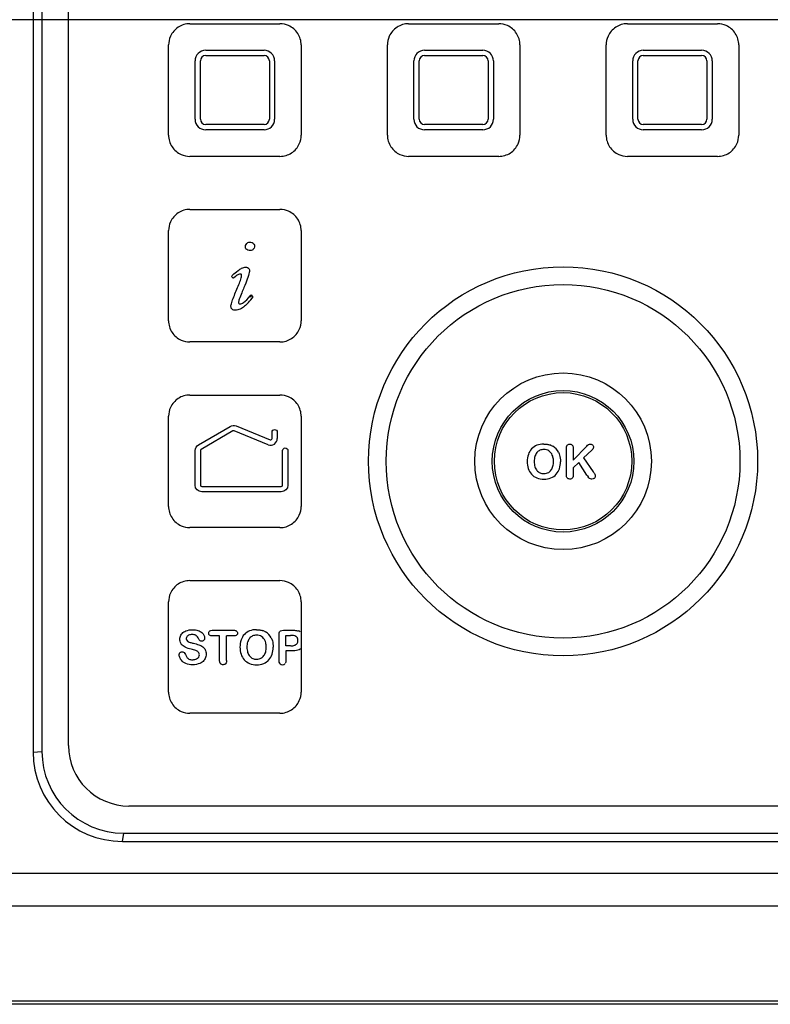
# Model space of a CAD drawing. Header units: millimetres. Extents: x 181 to 429, y 60 to 776.
# Tile 4 of 8: x 274 to 331, y 575 to 649. Entities that reach past the tile are written whole.
import ezdxf

# ---------------------------------------------------------------- set-up
doc = ezdxf.new("R2010")
doc.units = ezdxf.units.MM
doc.header["$LTSCALE"] = 54.827165
doc.layers.get('0').update_dxf_attribs({"linetype": 'CONTINUOUS'})

msp = doc.modelspace()

# ---------------------------------------------------------------- linework, layer by layer
at = {"color": 7, "linetype": 'Continuous'}
for p, q in [((275.109, 706.434), (275.109, 593.99)), ((275.777, 706.683), (275.777, 594.043)), ((277.779, 594.489), (277.779, 706.048)), ((425.481, 649.232), (184.677, 649.232)), ((286.929, 648.926), (293.729, 648.926)), ((303.429, 648.926), (310.229, 648.926)), ((319.929, 648.926), (326.729, 648.926)), ((285.329, 640.526), (285.329, 647.326)), ((288.129, 646.926), (292.529, 646.926)), ((295.33, 647.326), (295.33, 640.526)), ((301.829, 640.526), (301.829, 647.326)), ((304.629, 646.926), (309.029, 646.926)), ((311.83, 647.326), (311.83, 640.526)), ((318.329, 640.526), (318.329, 647.326)), ((321.129, 646.926), (325.529, 646.926)), ((328.33, 647.326), (328.33, 640.526)), ((287.329, 641.726), (287.329, 646.126)), ((287.729, 641.726), (287.729, 646.126)), ((288.129, 646.526), (292.529, 646.526)), ((292.929, 646.126), (292.929, 641.726)), ((293.329, 646.126), (293.329, 641.726)), ((303.829, 641.726), (303.829, 646.126)), ((304.229, 641.726), (304.229, 646.126)), ((304.629, 646.526), (309.029, 646.526)), ((309.429, 646.126), (309.429, 641.726)), ((309.829, 646.126), (309.829, 641.726)), ((320.329, 641.726), (320.329, 646.126)), ((320.729, 641.726), (320.729, 646.126)), ((321.129, 646.526), (325.529, 646.526)), ((325.929, 646.126), (325.929, 641.726)), ((326.329, 646.126), (326.329, 641.726)), ((292.529, 641.326), (288.129, 641.326)), ((292.529, 640.926), (288.129, 640.926)), ((309.029, 641.326), (304.629, 641.326)), ((309.029, 640.926), (304.629, 640.926)), ((325.529, 641.326), (321.129, 641.326)), ((325.529, 640.926), (321.129, 640.926)), ((293.73, 638.925), (286.929, 638.925)), ((310.23, 638.925), (303.429, 638.925)), ((326.73, 638.925), (319.929, 638.925)), ((286.929, 634.926), (293.729, 634.926)), ((285.329, 626.526), (285.329, 633.326)), ((295.33, 633.326), (295.33, 626.526)), ((290.195, 629.729), (290.063, 629.873)), ((291.552, 628.482), (291.663, 628.329)), ((293.73, 624.925), (286.929, 624.925)), ((286.929, 620.926), (293.729, 620.926)), ((285.329, 612.526), (285.329, 619.326)), ((295.33, 619.326), (295.33, 612.526)), ((290.42, 618.589), (292.992, 617.549)), ((287.579, 617.171), (289.982, 618.559)), ((290.182, 618.212), (287.779, 616.825)), ((292.842, 617.178), (290.27, 618.218)), ((293.129, 617.642), (293.129, 618.126)), ((293.529, 618.126), (293.529, 617.642)), ((287.329, 614.126), (287.329, 616.738)), ((287.729, 616.738), (287.729, 614.126)), ((293.929, 614.126), (293.929, 616.738)), ((294.329, 616.738), (294.329, 614.126)), ((315.33, 615.011), (315.33, 616.912)), ((315.848, 616.015), (316.865, 617.076)), ((315.848, 616.912), (315.848, 616.015)), ((317.259, 616.776), (316.629, 616.179)), ((316.272, 615.832), (315.848, 615.426)), ((316.884, 614.891), (316.272, 615.832)), ((316.629, 616.179), (317.355, 615.14)), ((315.848, 615.426), (315.848, 614.898)), ((287.829, 614.026), (293.829, 614.026)), ((293.829, 613.626), (287.829, 613.626)), ((293.73, 610.925), (286.929, 610.925)), ((286.929, 606.926), (293.729, 606.926)), ((285.329, 598.526), (285.329, 605.326)), ((295.33, 605.326), (295.33, 598.526)), ((288.614, 603.182), (290.261, 603.182)), ((293.989, 603.182), (294.653, 603.182)), ((289.179, 602.755), (288.614, 602.755)), ((289.179, 600.898), (289.179, 602.755)), ((289.696, 600.898), (289.696, 602.755)), ((290.261, 602.755), (289.696, 602.755)), ((293.661, 600.894), (293.661, 602.865)), ((294.179, 602.012), (294.179, 602.793)), ((294.179, 602.793), (294.528, 602.793)), ((294.528, 602.012), (294.179, 602.012)), ((294.179, 601.621), (294.179, 600.898)), ((294.653, 601.621), (294.179, 601.621)), ((293.73, 596.925), (286.929, 596.925)), ((275.109, 593.99), (275.777, 594.043)), ((347.923, 589.926), (282.343, 589.926)), ((281.844, 587.255), (281.942, 587.878)), ((281.942, 587.878), (348.229, 587.878)), ((281.844, 587.255), (348.277, 587.255)), ((365.071, 584.844), (265.347, 584.844)), ((364.959, 582.371), (265.027, 582.371)), ((375.314, 574.972), (234.949, 574.972)), ((375.114, 575.217), (234.953, 575.217))]:
    msp.add_line(p, q, dxfattribs=at)
for radius in [14.671, 13.339, 6.661, 5.339, 5.18]:
    msp.add_circle((315.079, 615.926), radius, dxfattribs=at)
for centre, radius, start, end in [((288.129, 646.126), 0.8, 90, 180), ((292.529, 646.126), 0.8, 0, 90), ((304.629, 646.126), 0.8, 90, 180), ((309.029, 646.126), 0.8, 0, 90), ((321.129, 646.126), 0.8, 90, 180), ((325.529, 646.126), 0.8, 0, 90), ((288.129, 646.126), 0.4, 90, 180), ((292.529, 646.126), 0.4, 0, 90), ((304.629, 646.126), 0.4, 90, 180), ((309.029, 646.126), 0.4, 0, 90), ((321.129, 646.126), 0.4, 90, 180), ((325.529, 646.126), 0.4, 0, 90), ((288.129, 641.726), 0.8, 180, 270), ((288.129, 641.726), 0.4, 180, 270), ((292.529, 641.726), 0.8, 270, 360), ((292.529, 641.726), 0.4, 270, 360), ((304.629, 641.726), 0.8, 180, 270), ((304.629, 641.726), 0.4, 180, 270), ((309.029, 641.726), 0.8, 270, 360), ((309.029, 641.726), 0.4, 270, 360), ((321.129, 641.726), 0.8, 180, 270), ((321.129, 641.726), 0.4, 180, 270), ((325.529, 641.726), 0.8, 270, 360), ((325.529, 641.726), 0.4, 270, 360), ((328.96, 613.283), 41.086, 157.45559, 158.06181), ((289.815, 629.2), 2.009, 310.56378, 315.57308), ((288.171, 630.808), 4.308, 315.60334, 323.19567), ((293.029, 617.642), 0.5, 247.99263, 359.98857), ((313.483, 616.14), 1.065, 111.05451, 136.69449), ((313.602, 615.817), 1.409, 89.15286, 110.8334), ((313.725, 616.023), 1.191, 67.01261, 71.62939), ((314.054, 615.928), 1.675, 161.80056, 180.58749), ((313.556, 616.093), 1.15, 137.45321, 161.8252), ((313.751, 616.065), 0.827, 140.97343, 163.57572), ((313.588, 616.181), 0.627, 113.80264, 139.87723), ((313.619, 616.106), 0.708, 89.83194, 113.60904), ((313.633, 616.098), 0.716, 58.36333, 90.92796), ((313.64, 616.138), 0.679, 22.4415, 57.11019), ((313.791, 616.146), 1.051, 25.86636, 60.37463), ((314.095, 615.893), 1.715, 179.40538, 197.57354), ((314.193, 615.93), 1.289, 163.38088, 180.85535), ((314.231, 615.891), 1.327, 179.15936, 196.46113), ((313.167, 615.889), 1.717, 342.34663, 0.30663), ((313.583, 615.73), 1.178, 197.53784, 221.42638), ((313.479, 615.66), 1.054, 222.32258, 248.97555), ((313.739, 615.743), 0.813, 196.29489, 219.72378), ((313.607, 615.642), 0.647, 220.28787, 245.97233), ((313.622, 615.694), 0.7, 246.59853, 270.64728), ((313.635, 615.694), 0.7, 269.60823, 300.90201), ((313.782, 615.656), 1.053, 291.51853, 317.78805), ((313.699, 615.722), 1.159, 318.14092, 342.24603), ((324.013, 619.046), 8.252, 210.23902, 211.36865), ((313.613, 616.013), 1.431, 249.01243, 270.81517), ((313.658, 616.008), 1.426, 269.0235, 290.99567), ((291.818, 602.14), 1.065, 111.05448, 136.69447), ((291.936, 601.817), 1.409, 89.15286, 110.8334), ((292.06, 602.023), 1.191, 67.01263, 71.62939), ((292.126, 602.146), 1.051, 25.86633, 60.37462), ((294.918, 602.456), 0.706, 60.8247, 74.48412), ((292.389, 601.928), 1.675, 161.80057, 180.58747), ((291.89, 602.093), 1.15, 137.45323, 161.8252), ((292.527, 601.93), 1.289, 163.3809, 180.85544), ((292.086, 602.065), 0.827, 140.97345, 163.57571), ((291.922, 602.181), 0.627, 113.80264, 139.87717), ((291.953, 602.106), 0.708, 89.83194, 113.60906), ((291.967, 602.098), 0.716, 58.36332, 90.92798), ((291.974, 602.138), 0.679, 22.44155, 57.11014), ((294.704, 602.389), 0.382, 326.07029, 2.3003), ((292.429, 601.893), 1.715, 179.4054, 197.57355), ((292.565, 601.891), 1.327, 179.15927, 196.4611), ((292.073, 601.743), 0.813, 196.29491, 219.7237), ((291.502, 601.889), 1.717, 342.34658, 0.30662), ((294.553, 603.064), 1.053, 270.37606, 285.41574), ((294.739, 602.392), 0.355, 285.32381, 322.55075), ((291.917, 601.73), 1.178, 197.53783, 221.42638), ((291.813, 601.66), 1.054, 222.32258, 248.97556), ((291.942, 601.642), 0.647, 220.28789, 245.97235), ((291.956, 601.694), 0.7, 246.59854, 270.64725), ((291.969, 601.694), 0.7, 269.6082, 300.90198), ((292.117, 601.656), 1.053, 291.51849, 317.78805), ((292.033, 601.722), 1.159, 318.14097, 342.24606), ((291.947, 602.013), 1.431, 249.01243, 270.81519), ((291.992, 602.008), 1.426, 269.02351, 290.99566), ((293.914, 600.831), 0.249, 223.17035, 271.61204), ((293.924, 600.828), 0.247, 269.33959, 317.57841), ((282.343, 594.489), 4.563, 180, 270), ((281.845, 593.991), 6.736, 180.00628, 269.9946), ((281.942, 594.044), 6.165, 180.004, 269.996)]:
    msp.add_arc(centre, radius, start, end, dxfattribs=at)
for points, knots in [([(286.929, 648.926), (286.622, 648.926), (286.006, 648.74), (285.446, 648.081), (285.33, 647.55), (285.329, 647.326)], [0, 0, 0, 0, 0.367338, 0.73269, 1, 1, 1, 1]), ([(295.33, 647.326), (295.329, 647.633), (295.144, 648.249), (294.484, 648.809), (293.954, 648.925), (293.729, 648.926)], [0, 0, 0, 0, 0.367338, 0.73269, 1, 1, 1, 1]), ([(303.429, 648.926), (303.122, 648.926), (302.506, 648.74), (301.946, 648.081), (301.83, 647.55), (301.829, 647.326)], [0, 0, 0, 0, 0.367338, 0.73269, 1, 1, 1, 1]), ([(311.83, 647.326), (311.829, 647.633), (311.644, 648.249), (310.984, 648.809), (310.454, 648.925), (310.229, 648.926)], [0, 0, 0, 0, 0.367338, 0.73269, 1, 1, 1, 1]), ([(319.929, 648.926), (319.622, 648.926), (319.006, 648.74), (318.446, 648.081), (318.33, 647.55), (318.329, 647.326)], [0, 0, 0, 0, 0.367338, 0.73269, 1, 1, 1, 1]), ([(328.33, 647.326), (328.329, 647.633), (328.144, 648.249), (327.484, 648.809), (326.954, 648.925), (326.729, 648.926)], [0, 0, 0, 0, 0.367338, 0.73269, 1, 1, 1, 1]), ([(285.329, 640.526), (285.329, 640.218), (285.515, 639.602), (286.175, 639.042), (286.705, 638.926), (286.929, 638.925)], [0, 0, 0, 0, 0.367338, 0.73269, 1, 1, 1, 1]), ([(293.73, 638.925), (294.038, 638.926), (294.653, 639.111), (295.213, 639.771), (295.329, 640.301), (295.33, 640.526)], [0, 0, 0, 0, 0.367373, 0.732709, 1, 1, 1, 1]), ([(301.829, 640.526), (301.829, 640.218), (302.015, 639.602), (302.675, 639.042), (303.205, 638.926), (303.429, 638.925)], [0, 0, 0, 0, 0.367338, 0.73269, 1, 1, 1, 1]), ([(310.23, 638.925), (310.538, 638.926), (311.153, 639.111), (311.713, 639.771), (311.829, 640.301), (311.83, 640.526)], [0, 0, 0, 0, 0.367373, 0.732709, 1, 1, 1, 1]), ([(318.329, 640.526), (318.329, 640.218), (318.515, 639.602), (319.175, 639.042), (319.705, 638.926), (319.929, 638.925)], [0, 0, 0, 0, 0.367338, 0.73269, 1, 1, 1, 1]), ([(326.73, 638.925), (327.038, 638.926), (327.653, 639.111), (328.213, 639.771), (328.329, 640.301), (328.33, 640.526)], [0, 0, 0, 0, 0.367373, 0.732709, 1, 1, 1, 1]), ([(286.929, 634.926), (286.622, 634.926), (286.006, 634.74), (285.446, 634.081), (285.33, 633.55), (285.329, 633.326)], [0, 0, 0, 0, 0.367338, 0.73269, 1, 1, 1, 1]), ([(295.33, 633.326), (295.329, 633.633), (295.144, 634.249), (294.484, 634.809), (293.954, 634.925), (293.729, 634.926)], [0, 0, 0, 0, 0.367338, 0.73269, 1, 1, 1, 1]), ([(291.123, 632.103), (291.123, 632.14), (291.136, 632.23), (291.183, 632.309), (291.221, 632.349)], [0, 0, 0, 0, 0.400572, 1, 1, 1, 1]), ([(291.22, 631.894), (291.195, 631.913), (291.142, 631.971), (291.123, 632.052), (291.123, 632.103)], [0, 0, 0, 0, 0.395889, 1, 1, 1, 1]), ([(291.221, 632.349), (291.247, 632.376), (291.32, 632.433), (291.414, 632.453), (291.472, 632.453)], [0, 0, 0, 0, 0.397823, 1, 1, 1, 1]), ([(291.472, 632.453), (291.49, 632.453), (291.578, 632.448), (291.657, 632.414), (291.708, 632.37)], [0, 0, 0, 0, 0.20784, 1, 1, 1, 1]), ([(291.708, 632.37), (291.733, 632.349), (291.787, 632.288), (291.806, 632.208), (291.806, 632.158)], [0, 0, 0, 0, 0.401931, 1, 1, 1, 1]), ([(291.806, 632.158), (291.806, 632.141), (291.8, 632.054), (291.759, 631.976), (291.711, 631.923)], [0, 0, 0, 0, 0.202398, 1, 1, 1, 1]), ([(291.461, 631.818), (291.442, 631.818), (291.354, 631.823), (291.273, 631.853), (291.22, 631.894)], [0, 0, 0, 0, 0.20804, 1, 1, 1, 1]), ([(291.711, 631.923), (291.685, 631.896), (291.613, 631.838), (291.519, 631.818), (291.461, 631.818)], [0, 0, 0, 0, 0.397702, 1, 1, 1, 1]), ([(290.575, 630.316), (290.661, 630.38), (290.858, 630.511), (291.052, 630.58), (291.149, 630.58)], [0, 0, 0, 0, 0.44058, 1, 1, 1, 1]), ([(291.149, 630.58), (291.164, 630.58), (291.237, 630.574), (291.303, 630.54), (291.348, 630.499)], [0, 0, 0, 0, 0.202544, 1, 1, 1, 1]), ([(291.348, 630.499), (291.369, 630.479), (291.415, 630.419), (291.432, 630.343), (291.432, 630.295)], [0, 0, 0, 0, 0.395462, 1, 1, 1, 1]), ([(290.081, 629.867), (290.086, 629.884), (290.109, 629.92), (290.237, 630.057), (290.417, 630.197), (290.575, 630.316)], [0, 0, 0, 0, 0.177255, 0.313599, 1, 1, 1, 1]), ([(290.731, 630.045), (290.693, 630.045), (290.548, 629.994), (290.365, 629.862), (290.229, 629.754), (290.209, 629.738), (290.196, 629.728)], [0, 0, 0, 0, 0.303241, 0.899991, 0.932531, 1, 1, 1, 1]), ([(290.433, 628.792), (290.566, 629.111), (290.752, 629.572), (290.836, 629.885), (290.836, 629.938)], [0, 0, 0, 0, 0.67971, 1, 1, 1, 1]), ([(290.836, 629.938), (290.836, 629.951), (290.832, 629.987), (290.803, 630.035), (290.756, 630.045), (290.731, 630.045)], [0, 0, 0, 0, 0.211107, 0.596399, 1, 1, 1, 1]), ([(291.432, 630.295), (291.432, 630.26), (291.39, 629.967), (291.189, 629.459), (291.013, 629.036)], [0, 0, 0, 0, 0.156124, 1, 1, 1, 1]), ([(290.029, 627.613), (290.029, 627.674), (290.112, 628.001), (290.299, 628.469), (290.433, 628.792)], [0, 0, 0, 0, 0.324285, 1, 1, 1, 1]), ([(290.849, 628.634), (290.776, 628.454), (290.661, 628.156), (290.596, 627.945), (290.596, 627.911)], [0, 0, 0, 0, 0.562714, 1, 1, 1, 1]), ([(290.731, 627.793), (290.802, 627.793), (291.052, 627.909), (291.34, 628.223), (291.53, 628.457), (291.551, 628.483)], [0, 0, 0, 0, 0.313058, 0.926718, 1, 1, 1, 1]), ([(291.683, 628.319), (291.678, 628.309), (291.662, 628.28), (291.638, 628.247), (291.621, 628.227)], [0, 0, 0, 0, 0.388658, 1, 1, 1, 1]), ([(290.117, 627.405), (290.094, 627.428), (290.047, 627.49), (290.029, 627.566), (290.029, 627.613)], [0, 0, 0, 0, 0.404286, 1, 1, 1, 1]), ([(290.596, 627.911), (290.596, 627.896), (290.601, 627.855), (290.639, 627.803), (290.698, 627.793), (290.731, 627.793)], [0, 0, 0, 0, 0.205755, 0.58385, 1, 1, 1, 1]), ([(290.356, 627.315), (290.318, 627.315), (290.227, 627.325), (290.152, 627.369), (290.117, 627.405)], [0, 0, 0, 0, 0.414975, 1, 1, 1, 1]), ([(290.825, 627.46), (290.794, 627.441), (290.642, 627.357), (290.482, 627.315), (290.356, 627.315)], [0, 0, 0, 0, 0.209589, 1, 1, 1, 1]), ([(285.329, 626.526), (285.329, 626.218), (285.515, 625.602), (286.175, 625.042), (286.705, 624.926), (286.929, 624.925)], [0, 0, 0, 0, 0.367338, 0.73269, 1, 1, 1, 1]), ([(293.73, 624.925), (294.038, 624.926), (294.653, 625.111), (295.213, 625.771), (295.329, 626.301), (295.33, 626.526)], [0, 0, 0, 0, 0.367373, 0.732709, 1, 1, 1, 1]), ([(286.929, 620.926), (286.622, 620.926), (286.006, 620.74), (285.446, 620.081), (285.33, 619.55), (285.329, 619.326)], [0, 0, 0, 0, 0.367338, 0.73269, 1, 1, 1, 1]), ([(295.33, 619.326), (295.329, 619.633), (295.144, 620.249), (294.484, 620.809), (293.954, 620.925), (293.729, 620.926)], [0, 0, 0, 0, 0.367338, 0.73269, 1, 1, 1, 1]), ([(314.19, 617.12), (314.23, 617.103), (314.27, 617.083), (314.309, 617.061), (314.311, 617.06)], [0, 0, 0, 0, 0.945914, 1, 1, 1, 1]), ([(315.33, 616.912), (315.33, 616.951), (315.337, 617.04), (315.37, 617.115), (315.398, 617.147)], [0, 0, 0, 0, 0.427771, 1, 1, 1, 1]), ([(315.398, 617.147), (315.416, 617.168), (315.47, 617.211), (315.541, 617.226), (315.586, 617.226)], [0, 0, 0, 0, 0.392581, 1, 1, 1, 1]), ([(315.586, 617.226), (315.616, 617.226), (315.687, 617.216), (315.746, 617.178), (315.775, 617.147)], [0, 0, 0, 0, 0.406667, 1, 1, 1, 1]), ([(315.775, 617.147), (315.784, 617.137), (315.831, 617.075), (315.848, 616.987), (315.848, 616.912)], [0, 0, 0, 0, 0.187772, 1, 1, 1, 1]), ([(316.988, 617.189), (316.995, 617.194), (317.034, 617.217), (317.084, 617.226), (317.126, 617.226)], [0, 0, 0, 0, 0.190245, 1, 1, 1, 1]), ([(317.126, 617.226), (317.154, 617.226), (317.221, 617.217), (317.279, 617.185), (317.306, 617.159)], [0, 0, 0, 0, 0.411287, 1, 1, 1, 1]), ([(317.306, 617.159), (317.323, 617.142), (317.361, 617.095), (317.375, 617.037), (317.375, 617.001)], [0, 0, 0, 0, 0.40266, 1, 1, 1, 1]), ([(317.375, 617.001), (317.375, 616.97), (317.358, 616.889), (317.301, 616.816), (317.259, 616.776)], [0, 0, 0, 0, 0.380895, 1, 1, 1, 1]), ([(314.868, 616.159), (314.878, 616.077), (314.884, 615.99), (314.884, 615.901), (314.884, 615.898)], [0, 0, 0, 0, 0.966612, 1, 1, 1, 1]), ([(313.994, 615.093), (314.017, 615.106), (314.089, 615.156), (314.15, 615.222), (314.187, 615.275)], [0, 0, 0, 0, 0.29423, 1, 1, 1, 1]), ([(315.848, 614.898), (315.848, 614.857), (315.84, 614.766), (315.805, 614.691), (315.774, 614.659)], [0, 0, 0, 0, 0.428443, 1, 1, 1, 1]), ([(315.459, 614.616), (315.451, 614.621), (315.412, 614.645), (315.381, 614.679), (315.364, 614.711)], [0, 0, 0, 0, 0.204171, 1, 1, 1, 1]), ([(315.774, 614.659), (315.755, 614.639), (315.7, 614.597), (315.63, 614.582), (315.586, 614.582)], [0, 0, 0, 0, 0.396387, 1, 1, 1, 1]), ([(317.259, 614.582), (317.244, 614.582), (317.179, 614.585), (317.12, 614.603), (317.083, 614.628)], [0, 0, 0, 0, 0.215242, 1, 1, 1, 1]), ([(317.44, 614.645), (317.431, 614.636), (317.382, 614.597), (317.315, 614.582), (317.259, 614.582)], [0, 0, 0, 0, 0.194655, 1, 1, 1, 1]), ([(317.508, 614.793), (317.508, 614.77), (317.499, 614.715), (317.466, 614.669), (317.44, 614.645)], [0, 0, 0, 0, 0.397543, 1, 1, 1, 1]), ([(285.329, 612.526), (285.329, 612.218), (285.515, 611.602), (286.175, 611.042), (286.705, 610.926), (286.929, 610.925)], [0, 0, 0, 0, 0.367338, 0.73269, 1, 1, 1, 1]), ([(293.73, 610.925), (294.038, 610.926), (294.653, 611.111), (295.213, 611.771), (295.329, 612.301), (295.33, 612.526)], [0, 0, 0, 0, 0.367373, 0.732709, 1, 1, 1, 1]), ([(286.929, 606.926), (286.622, 606.926), (286.006, 606.74), (285.446, 606.081), (285.33, 605.55), (285.329, 605.326)], [0, 0, 0, 0, 0.367338, 0.73269, 1, 1, 1, 1]), ([(295.33, 605.326), (295.329, 605.633), (295.144, 606.249), (294.484, 606.809), (293.954, 606.925), (293.729, 606.926)], [0, 0, 0, 0, 0.367338, 0.73269, 1, 1, 1, 1]), ([(286.294, 602.885), (286.309, 602.907), (286.395, 603.014), (286.515, 603.092), (286.626, 603.137)], [0, 0, 0, 0, 0.194218, 1, 1, 1, 1]), ([(288.353, 602.967), (288.353, 602.993), (288.36, 603.053), (288.393, 603.102), (288.419, 603.124)], [0, 0, 0, 0, 0.410206, 1, 1, 1, 1]), ([(288.419, 603.124), (288.428, 603.132), (288.481, 603.169), (288.553, 603.182), (288.614, 603.182)], [0, 0, 0, 0, 0.188264, 1, 1, 1, 1]), ([(290.261, 603.182), (290.294, 603.182), (290.37, 603.175), (290.432, 603.146), (290.459, 603.122)], [0, 0, 0, 0, 0.428335, 1, 1, 1, 1]), ([(290.459, 603.122), (290.476, 603.107), (290.512, 603.062), (290.526, 603.004), (290.526, 602.967)], [0, 0, 0, 0, 0.398229, 1, 1, 1, 1]), ([(292.525, 603.12), (292.564, 603.103), (292.604, 603.083), (292.643, 603.061), (292.645, 603.06)], [0, 0, 0, 0, 0.945916, 1, 1, 1, 1]), ([(293.661, 602.865), (293.661, 602.907), (293.669, 603.002), (293.707, 603.078), (293.739, 603.109)], [0, 0, 0, 0, 0.431591, 1, 1, 1, 1]), ([(293.739, 603.109), (293.75, 603.119), (293.814, 603.167), (293.907, 603.182), (293.989, 603.182)], [0, 0, 0, 0, 0.183293, 1, 1, 1, 1]), ([(286.178, 602.511), (286.178, 602.538), (286.186, 602.673), (286.233, 602.798), (286.294, 602.885)], [0, 0, 0, 0, 0.203015, 1, 1, 1, 1]), ([(286.286, 602.139), (286.272, 602.159), (286.204, 602.267), (286.178, 602.398), (286.178, 602.511)], [0, 0, 0, 0, 0.194045, 1, 1, 1, 1]), ([(286.78, 602.769), (286.749, 602.746), (286.684, 602.686), (286.658, 602.606), (286.658, 602.558)], [0, 0, 0, 0, 0.417103, 1, 1, 1, 1]), ([(286.658, 602.558), (286.658, 602.547), (286.66, 602.499), (286.677, 602.454), (286.699, 602.425)], [0, 0, 0, 0, 0.208231, 1, 1, 1, 1]), ([(287.104, 602.858), (287.078, 602.858), (286.957, 602.852), (286.848, 602.818), (286.78, 602.769)], [0, 0, 0, 0, 0.213351, 1, 1, 1, 1]), ([(287.418, 602.775), (287.404, 602.786), (287.323, 602.84), (287.206, 602.858), (287.104, 602.858)], [0, 0, 0, 0, 0.181501, 1, 1, 1, 1]), ([(287.821, 602.361), (287.798, 602.361), (287.747, 602.365), (287.704, 602.386), (287.685, 602.404)], [0, 0, 0, 0, 0.422502, 1, 1, 1, 1]), ([(287.983, 602.434), (287.966, 602.415), (287.919, 602.375), (287.858, 602.361), (287.821, 602.361)], [0, 0, 0, 0, 0.403155, 1, 1, 1, 1]), ([(288.049, 602.601), (288.049, 602.589), (288.045, 602.528), (288.017, 602.471), (287.983, 602.434)], [0, 0, 0, 0, 0.201324, 1, 1, 1, 1]), ([(288.417, 602.812), (288.4, 602.827), (288.365, 602.872), (288.353, 602.931), (288.353, 602.967)], [0, 0, 0, 0, 0.394974, 1, 1, 1, 1]), ([(288.614, 602.755), (288.581, 602.755), (288.506, 602.761), (288.443, 602.788), (288.417, 602.812)], [0, 0, 0, 0, 0.429941, 1, 1, 1, 1]), ([(290.459, 602.813), (290.45, 602.805), (290.397, 602.768), (290.323, 602.755), (290.261, 602.755)], [0, 0, 0, 0, 0.18733, 1, 1, 1, 1]), ([(290.526, 602.967), (290.526, 602.943), (290.517, 602.884), (290.485, 602.835), (290.459, 602.813)], [0, 0, 0, 0, 0.408971, 1, 1, 1, 1]), ([(294.985, 602.678), (294.954, 602.71), (294.853, 602.765), (294.716, 602.785), (294.634, 602.79)], [0, 0, 0, 0, 0.439424, 1, 1, 1, 1]), ([(295.086, 602.395), (295.086, 602.398), (295.086, 602.444), (295.078, 602.516), (295.053, 602.578), (295.041, 602.601)], [0, 0, 0, 0, 0.040266, 0.624155, 1, 1, 1, 1]), ([(286.194, 601.494), (286.211, 601.512), (286.26, 601.549), (286.322, 601.562), (286.361, 601.562)], [0, 0, 0, 0, 0.396908, 1, 1, 1, 1]), ([(286.361, 601.562), (286.372, 601.562), (286.423, 601.559), (286.469, 601.537), (286.499, 601.51)], [0, 0, 0, 0, 0.205405, 1, 1, 1, 1]), ([(287.65, 601.337), (287.65, 601.369), (287.641, 601.446), (287.603, 601.512), (287.572, 601.543)], [0, 0, 0, 0, 0.409832, 1, 1, 1, 1]), ([(293.202, 602.159), (293.213, 602.077), (293.218, 601.99), (293.218, 601.901), (293.218, 601.898)], [0, 0, 0, 0, 0.966614, 1, 1, 1, 1]), ([(295.323, 601.786), (295.303, 601.772), (295.171, 601.691), (295.007, 601.648), (294.856, 601.632)], [0, 0, 0, 0, 0.153961, 1, 1, 1, 1]), ([(286.129, 601.334), (286.129, 601.358), (286.137, 601.417), (286.169, 601.468), (286.194, 601.494)], [0, 0, 0, 0, 0.402016, 1, 1, 1, 1]), ([(286.238, 600.999), (286.223, 601.021), (286.161, 601.13), (286.129, 601.244), (286.129, 601.334)], [0, 0, 0, 0, 0.210917, 1, 1, 1, 1]), ([(287.132, 600.962), (287.162, 600.962), (287.302, 600.968), (287.426, 601.01), (287.505, 601.068)], [0, 0, 0, 0, 0.21219, 1, 1, 1, 1]), ([(287.505, 601.068), (287.542, 601.096), (287.62, 601.172), (287.65, 601.274), (287.65, 601.337)], [0, 0, 0, 0, 0.409764, 1, 1, 1, 1]), ([(288.041, 600.976), (288.025, 600.951), (287.936, 600.83), (287.809, 600.74), (287.692, 600.687)], [0, 0, 0, 0, 0.195954, 1, 1, 1, 1]), ([(288.161, 601.393), (288.161, 601.362), (288.153, 601.213), (288.105, 601.073), (288.041, 600.976)], [0, 0, 0, 0, 0.203707, 1, 1, 1, 1]), ([(289.251, 600.66), (289.241, 600.671), (289.194, 600.733), (289.179, 600.821), (289.179, 600.898)], [0, 0, 0, 0, 0.186182, 1, 1, 1, 1]), ([(289.696, 600.898), (289.696, 600.857), (289.688, 600.766), (289.653, 600.691), (289.623, 600.66)], [0, 0, 0, 0, 0.42922, 1, 1, 1, 1]), ([(292.329, 601.093), (292.351, 601.106), (292.424, 601.156), (292.484, 601.222), (292.522, 601.275)], [0, 0, 0, 0, 0.29423, 1, 1, 1, 1]), ([(293.732, 600.66), (293.723, 600.671), (293.676, 600.733), (293.661, 600.819), (293.661, 600.894)], [0, 0, 0, 0, 0.187252, 1, 1, 1, 1]), ([(294.179, 600.898), (294.179, 600.858), (294.171, 600.77), (294.137, 600.698), (294.109, 600.666)], [0, 0, 0, 0, 0.435233, 1, 1, 1, 1]), ([(287.146, 600.582), (287.097, 600.582), (286.867, 600.59), (286.659, 600.645), (286.522, 600.725)], [0, 0, 0, 0, 0.213027, 1, 1, 1, 1]), ([(289.439, 600.582), (289.41, 600.582), (289.339, 600.592), (289.279, 600.63), (289.251, 600.66)], [0, 0, 0, 0, 0.406667, 1, 1, 1, 1]), ([(289.623, 600.66), (289.604, 600.639), (289.551, 600.597), (289.482, 600.582), (289.439, 600.582)], [0, 0, 0, 0, 0.397995, 1, 1, 1, 1]), ([(285.329, 598.526), (285.329, 598.218), (285.515, 597.602), (286.175, 597.042), (286.705, 596.926), (286.929, 596.925)], [0, 0, 0, 0, 0.367338, 0.73269, 1, 1, 1, 1]), ([(293.73, 596.925), (294.038, 596.926), (294.653, 597.111), (295.213, 597.771), (295.329, 598.301), (295.33, 598.526)], [0, 0, 0, 0, 0.367373, 0.732709, 1, 1, 1, 1])]:
    msp.add_open_spline(points, degree=3, knots=knots, dxfattribs=at)
for points in [[(291.519, 628.439), (291.489, 628.41), (291.516, 628.221), (291.489, 628.41), (291.519, 628.439)], [(291.121, 627.674), (291.03, 627.596), (290.931, 627.524), (290.825, 627.46)], [(289.982, 618.559), (290.113, 618.634), (290.28, 618.646), (290.42, 618.589)], [(290.27, 618.218), (290.242, 618.23), (290.209, 618.227), (290.182, 618.212)], [(293.129, 618.126), (293.129, 618.23), (293.329, 618.42), (293.529, 618.23), (293.529, 618.126)], [(287.329, 616.738), (287.329, 616.913), (287.428, 617.084), (287.579, 617.171)], [(292.992, 617.549), (293.052, 617.524), (293.129, 617.576), (293.129, 617.642)], [(313.623, 617.226), (313.708, 617.226), (313.791, 617.22), (313.872, 617.208)], [(313.872, 617.208), (313.951, 617.196), (314.027, 617.178), (314.101, 617.154)], [(316.865, 617.076), (316.907, 617.12), (316.949, 617.161), (316.988, 617.189)], [(287.779, 616.825), (287.749, 616.807), (287.729, 616.773), (287.729, 616.738)], [(293.929, 616.738), (293.929, 616.843), (294.129, 617.033), (294.329, 616.843), (294.329, 616.738)], [(314.318, 616.247), (314.305, 616.299), (314.288, 616.349), (314.267, 616.397)], [(314.737, 616.605), (314.804, 616.468), (314.846, 616.318), (314.868, 616.159)], [(314.316, 615.555), (314.331, 615.61), (314.342, 615.667), (314.349, 615.727)], [(314.359, 615.911), (314.359, 616.028), (314.346, 616.142), (314.318, 616.247)], [(314.349, 615.727), (314.355, 615.786), (314.359, 615.848), (314.359, 615.911)], [(314.187, 615.275), (314.214, 615.313), (314.238, 615.355), (314.26, 615.4)], [(314.26, 615.4), (314.283, 615.448), (314.302, 615.5), (314.316, 615.555)], [(315.335, 614.824), (315.331, 614.874), (315.33, 614.941), (315.33, 615.011)], [(317.355, 615.14), (317.401, 615.074), (317.441, 615.009), (317.469, 614.95)], [(317.469, 614.95), (317.493, 614.898), (317.508, 614.845), (317.508, 614.793)], [(315.364, 614.711), (315.347, 614.744), (315.339, 614.783), (315.335, 614.824)], [(315.586, 614.582), (315.542, 614.582), (315.498, 614.595), (315.459, 614.616)], [(317.083, 614.628), (317.036, 614.659), (316.998, 614.701), (316.967, 614.751)], [(287.829, 613.626), (287.568, 613.626), (287.329, 613.864), (287.329, 614.126)], [(287.729, 614.126), (287.729, 614.073), (287.777, 614.026), (287.829, 614.026)], [(293.829, 614.026), (293.882, 614.026), (293.929, 614.073), (293.929, 614.126)], [(294.329, 614.126), (294.329, 613.864), (294.091, 613.626), (293.829, 613.626)], [(286.626, 603.137), (286.779, 603.199), (286.954, 603.226), (287.139, 603.226)], [(287.139, 603.226), (287.286, 603.226), (287.423, 603.207), (287.545, 603.166)], [(287.545, 603.166), (287.654, 603.13), (287.752, 603.078), (287.831, 603.011)], [(287.831, 603.011), (287.902, 602.95), (287.96, 602.882), (287.997, 602.809)], [(291.957, 603.226), (292.042, 603.226), (292.126, 603.22), (292.206, 603.208)], [(292.206, 603.208), (292.285, 603.196), (292.362, 603.178), (292.435, 603.154)], [(294.653, 603.182), (294.708, 603.182), (294.761, 603.181), (294.813, 603.178)], [(294.813, 603.178), (294.866, 603.175), (294.918, 603.171), (294.966, 603.164)], [(294.966, 603.164), (295.017, 603.157), (295.064, 603.148), (295.106, 603.136)], [(286.699, 602.425), (286.728, 602.386), (286.768, 602.354), (286.814, 602.329)], [(286.814, 602.329), (286.862, 602.302), (286.912, 602.281), (286.963, 602.265)], [(286.963, 602.265), (287.023, 602.248), (287.115, 602.223), (287.211, 602.2)], [(287.586, 602.551), (287.542, 602.64), (287.486, 602.719), (287.418, 602.775)], [(287.685, 602.404), (287.649, 602.438), (287.616, 602.492), (287.586, 602.551)], [(287.997, 602.809), (288.03, 602.741), (288.049, 602.67), (288.049, 602.601)], [(292.653, 602.247), (292.639, 602.299), (292.622, 602.349), (292.601, 602.397)], [(292.693, 601.911), (292.693, 602.028), (292.68, 602.142), (292.653, 602.247)], [(293.072, 602.605), (293.138, 602.468), (293.181, 602.318), (293.202, 602.159)], [(294.634, 602.79), (294.599, 602.792), (294.564, 602.793), (294.528, 602.793)], [(295.041, 602.601), (295.026, 602.629), (295.007, 602.655), (294.985, 602.678)], [(286.581, 601.904), (286.462, 601.959), (286.361, 602.038), (286.286, 602.139)], [(286.499, 601.51), (286.541, 601.472), (286.571, 601.416), (286.596, 601.354)], [(287.043, 601.753), (286.873, 601.792), (286.715, 601.841), (286.581, 601.904)], [(287.371, 601.665), (287.279, 601.696), (287.165, 601.726), (287.043, 601.753)], [(287.211, 602.2), (287.348, 602.167), (287.479, 602.131), (287.601, 602.088)], [(287.572, 601.543), (287.518, 601.597), (287.449, 601.638), (287.371, 601.665)], [(287.601, 602.088), (287.711, 602.049), (287.813, 602.001), (287.899, 601.94)], [(287.899, 601.94), (287.98, 601.882), (288.046, 601.807), (288.091, 601.719)], [(288.091, 601.719), (288.139, 601.625), (288.161, 601.513), (288.161, 601.393)], [(292.594, 601.4), (292.617, 601.448), (292.636, 601.5), (292.651, 601.555)], [(292.651, 601.555), (292.665, 601.61), (292.676, 601.667), (292.683, 601.727)], [(292.683, 601.727), (292.69, 601.786), (292.693, 601.848), (292.693, 601.911)], [(294.856, 601.632), (294.791, 601.624), (294.723, 601.621), (294.653, 601.621)], [(286.522, 600.725), (286.406, 600.792), (286.31, 600.885), (286.238, 600.999)], [(286.596, 601.354), (286.626, 601.278), (286.66, 601.208), (286.701, 601.15)], [(286.701, 601.15), (286.741, 601.093), (286.795, 601.048), (286.862, 601.014)], [(286.862, 601.014), (286.936, 600.976), (287.031, 600.962), (287.132, 600.962)], [(292.522, 601.275), (292.549, 601.313), (292.573, 601.355), (292.594, 601.4)], [(287.692, 600.687), (287.531, 600.613), (287.343, 600.582), (287.146, 600.582)]]:
    msp.add_open_spline(points, degree=3, dxfattribs=at)

doc.saveas('drawing.dxf')
